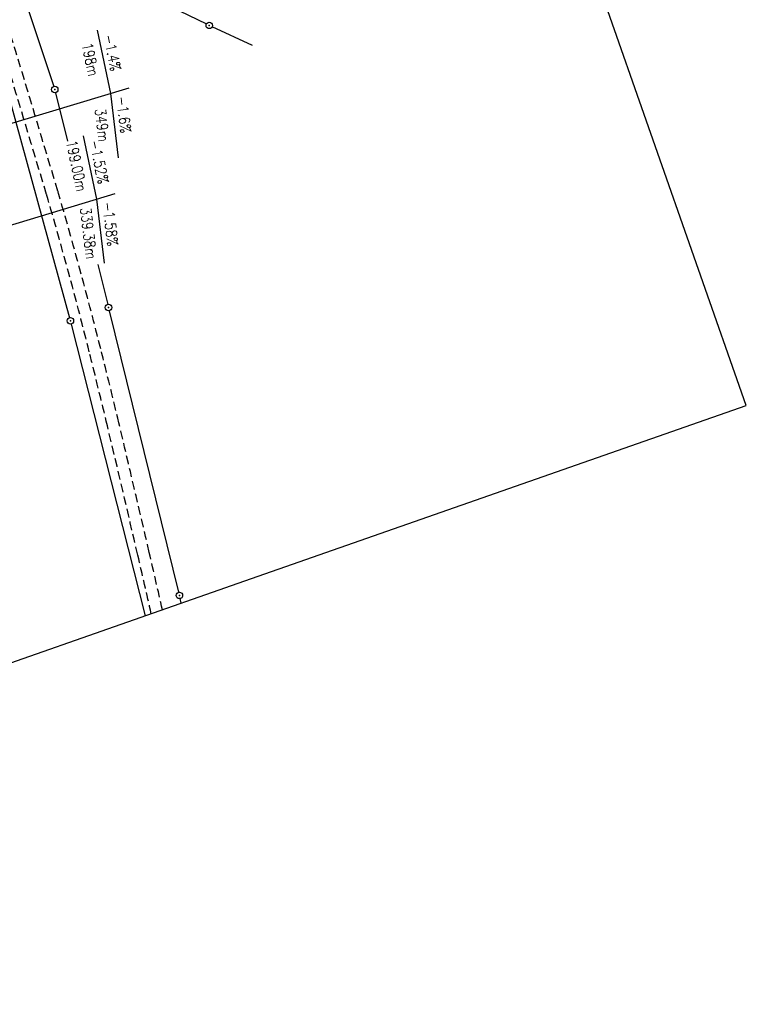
# Model space of a CAD drawing. Extents: x 446740 to 447511, y 442825 to 444215.
# Tile 4 of 94: x 447343 to 447511, y 442825 to 443053. Entities that reach past the tile are written whole.
import ezdxf

# ---------------------------------------------------------------- set-up
doc = ezdxf.new("R2010")
doc.units = 0
doc.header["$LTSCALE"] = 2
doc.header["$MEASUREMENT"] = 0
doc.linetypes.add('AUSGEZOGEN', pattern=[0])
doc.linetypes.add('GESTRICH-X2', pattern=[1.5, 1, -0.5])
doc.layers.get('0').update_dxf_attribs({"linetype": 'AUSGEZOGEN'})
for name, color, linetype in [('206-GRENZL', 8, 'AUSGEZOGEN'), ('206-GRENZP', 8, 'AUSGEZOGEN'), ('FBRTOP', 250, 'AUSGEZOGEN'), ('NZ', 250, 'AUSGEZOGEN'), ('Planeinteilung', 250, 'CONTINUOUS'), ('WEG', 250, 'GESTRICH-X2')]:
    doc.layers.add(name, color=color, linetype=linetype)
doc.styles.add('ROMANS', font='romans.shx', dxfattribs={"width": 0.8})

# ---------------------------------------------------------------- blocks, each defined once
blk = doc.blocks.new('1135420')
for p, q in [((1135, 420), (0, 420)), ((1135, 297), (1135, 420)), ((1135, 0), (1135, 297))]:
    blk.add_line(p, q)
blk = doc.blocks.new('GST')
at = {"color": 0}
blk.add_circle((0, 0), 0.75, dxfattribs=at)
blk.add_point((0, 0), dxfattribs=at)

msp = doc.modelspace()

# ---------------------------------------------------------------- linework, layer by layer
at = {"layer": '206-GRENZL'}
for p, q in [((447338.79, 443074.06), (447350.85, 443037.61)), ((447354.01, 443067.88), (447386.21, 443052.09)), ((447396.86, 443047.11), (447387.56, 443051.44)), ((447351.27, 443036.17), (447354.04, 443024.92)), ((447340.73, 443034.12), (447354.51, 442984.01)), ((447361.07, 442996.38), (447363.35, 442987.11)), ((447363.71, 442985.65), (447379.77, 442920.41)), ((447354.89, 442982.56), (447371.99, 442914.93)), ((447380.39, 442917.87), (447380.13, 442918.95))]:
    msp.add_line(p, q, dxfattribs=at)
at = {"layer": 'FBRTOP', "color": 0, "const_width": 0.5}
for points in [[(447118.97, 443523.41, 0), (447120.06, 443520.3, 0.000001), (447128.32, 443496.71, -0.000001), (447136.57, 443473.11)], [(447097.14, 443501.03, 0.000001), (447101.89, 443487.46, -0.000001), (447110.15, 443463.86)], [(447235.68, 443189.95, 0.000007), (447239.8, 443178.15, -0.000007), (447243.93, 443166.36)], [(447209.25, 443180.7, 0.000007), (447213.38, 443168.9, -0.000007), (447217.51, 443157.11)], [(447252.19, 443142.76, -0.000006), (447256.32, 443130.96, 0.000022)], [(447225.76, 443133.51, -0.000006), (447229.89, 443121.71, 0.000024)]]:
    msp.add_lwpolyline(points, format="xyb", dxfattribs=at)
at = {"layer": 'FBRTOP', "color": 0}
for points in [[(447238.51, 443190.94, 0.000007), (447242.64, 443179.15, -0.000007), (447246.77, 443167.35)], [(447255.02, 443143.75, -0.000006), (447259.15, 443131.95, 0.000022)]]:
    msp.add_lwpolyline(points, format="xyb", dxfattribs=at)
at = {"layer": 'NZ'}
for p, q in [((447360.93, 443050.67), (447364, 443035.99)), ((447280.49, 443010.75), (447368.34, 443037.3)), ((447364, 443035.99), (447365.78, 443021.1)), ((447357.7, 443026.2), (447360.78, 443011.52)), ((447322.89, 443000.07), (447365.11, 443012.83)), ((447360.78, 443011.52), (447362.56, 442996.63))]:
    msp.add_line(p, q, dxfattribs=at)
at = {"layer": 'WEG'}
for points in [[(447329.64, 443084.53, -0.002436), (447337.89, 443059.16, -0.004339), (447342.34, 443044.85, -0.000099), (447351.82, 443013.32, -0.00247), (447352.19, 443012.06, -0.004477), (447357.21, 442994.14, -0.004644), (447361.74, 442976.79, -0.002893), (447365.93, 442959.64, -0.001656), (447372.98, 442929.61, -0.00072), (447376.03, 442916.35, -0.001875)], [(447327.04, 443083.7, -0.002437), (447335.29, 443058.34, -0.004339), (447339.73, 443044.04, -0.000099), (447349.2, 443012.57, -0.002471), (447349.57, 443011.31, -0.004476), (447354.58, 442993.43, -0.004642), (447359.09, 442976.11, -0.002895), (447363.28, 442958.99, -0.001656), (447370.33, 442928.99, -0.000736), (447373.44, 442915.44, -0.001875)]]:
    msp.add_lwpolyline(points, format="xyb", dxfattribs=at)

# ---------------------------------------------------------------- block references
at = {"layer": '206-GRENZP', "rotation": 281.646770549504}
for p in [(447386.88, 443051.76), (447351.09, 443036.9), (447363.53, 442986.38), (447354.71, 442983.29), (447379.95, 442919.68)]:
    msp.add_blockref('GST', p, dxfattribs=at)
at = {"layer": 'Planeinteilung', "linetype": 'Continuous', "rotation": 289.2892292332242}
msp.add_blockref('1135420', (446739.88, 443896.21), dxfattribs=at)

# ---------------------------------------------------------------- texts
at = {"layer": 'NZ', "style": 'ROMANS', "width": 0.8}
for s, rotation, p in [('198m', 281.8183, (447357.33, 443047.39)), ('-1.4%', 281.8183, (447362.31, 443049.39)), ('-1.6%', 276.8183, (447365.34, 443035.19)), ('349m', 276.8183, (447360.37, 443032.35)), ('199.00m', 281.8183, (447353.71, 443024.83)), ('-1.52%', 281.8183, (447359.08, 443024.92)), ('339.38m', 276.8183, (447356.96, 443009.4)), ('-1.58%', 276.8183, (447362.11, 443010.71))]:
    msp.add_text(s, height=2.5, rotation=rotation, dxfattribs=at).set_placement(p)

doc.saveas('drawing.dxf')
